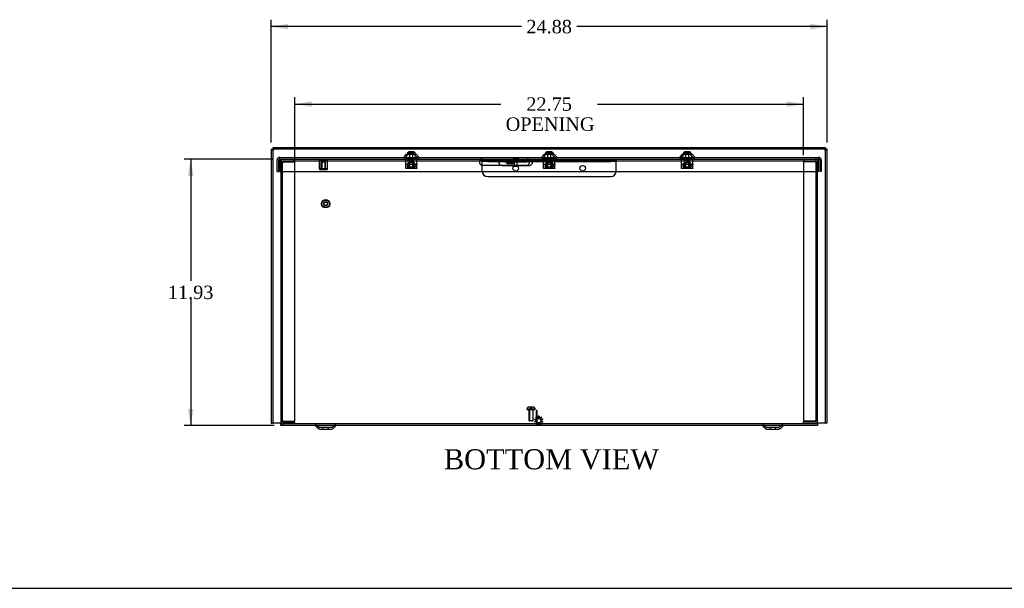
# Model space of a CAD drawing. Header units: inches. Extents: x 1 to 150, y -1 to 99.
# Tile 2 of 8: x 26 to 70, y 0 to 26. Entities that reach past the tile are written whole.
import ezdxf
from ezdxf.enums import TextEntityAlignment as Align
from ezdxf.lldxf.tags import DXFTag

# ---------------------------------------------------------------- set-up
doc = ezdxf.new("R2010")
doc.units = ezdxf.units.IN
doc.header["$MEASUREMENT"] = 0
for name, color, linetype in [('COM55240', 7, 'Continuous'), ('COM70472-30', 7, 'Continuous'), ('COM70473-30', 7, 'Continuous'), ('COM70474-5', 7, 'Continuous'), ('COM70475', 7, 'Continuous'), ('Default', 7, 'Continuous'), ('GRDKITSTARWASHER', 7, 'Continuous'), ('NTS16522', 7, 'Continuous'), ('RNG17670', 7, 'Continuous'), ('RVT19019', 7, 'Continuous'), ('SCS18970', 7, 'Continuous'), ('SCS19475', 7, 'Continuous'), ('STD26152', 7, 'Continuous'), ('WAF250205', 7, 'Continuous')]:
    doc.layers.add(name, color=color, linetype=linetype)
doc.styles.add('SEACAD_Times_New_Roman', font='times.ttf')
tags = doc.linetypes.add('HIDDEN2', pattern=[0.1875, 0.125, -0.0625]).pattern_tags.tags
tags[6:7] = [DXFTag(74, 4), DXFTag(75, 0), DXFTag(340, '0'), DXFTag(46, 0.0), DXFTag(50, 0.0), DXFTag(44, 0.0), DXFTag(45, 0.0)]
tags[4:5] = [DXFTag(74, 4), DXFTag(75, 0), DXFTag(340, '0'), DXFTag(46, 0.0), DXFTag(50, 0.0), DXFTag(44, 0.0), DXFTag(45, 0.0)]
doc.dimstyles.new('HAMMOND_(STH_-_120x80)', dxfattribs={"dimtxt": 0.6, "dimasz": 0.75, "dimexe": 0.3, "dimexo": 0.3, "dimgap": 0.15, "dimtad": 0, "dimtih": 1, "dimtoh": 1, "dimzin": 0, "dimdsep": 46, "dimtxsty": 'SEACAD_Times_New_Roman', "dimblk1": '_SE_FILLED', "dimblk2": '_SE_FILLED', "dimsah": 1, "dimcen": 0.3, "dimadec": 0, "dimazin": 0, "dimtfac": 0.8, "dimtofl": 0, "dimtmove": 1, "dimatfit": 3, "dimfxl": 1, "dimtolj": 1, "dimtzin": 0, "dimarcsym": 0})

# ---------------------------------------------------------------- blocks, each defined once
blk = doc.blocks.new('SE6')
at = {"layer": 'COM55240', "color": 7, "linetype": 'Continuous'}
for p, q in [((48.126, 19.449), (48.126, 19.392)), ((48.126, 19.449), (48.189, 19.449)), ((48.126, 19.392), (48.189, 19.392)), ((48.189, 19.449), (49.064, 19.449)), ((48.189, 19.449), (48.189, 19.392)), ((48.189, 19.392), (49.064, 19.392)), ((48.251, 19.392), (48.251, 19.39)), ((48.251, 19.305), (48.251, 19.39)), ((48.501, 19.39), (48.501, 19.392)), ((48.501, 19.39), (48.501, 19.305)), ((49.064, 19.449), (49.064, 19.392)), ((49.064, 19.449), (49.126, 19.449)), ((49.064, 19.392), (49.126, 19.392)), ((49.126, 19.449), (49.126, 19.392)), ((48.501, 19.305), (48.251, 19.305))]:
    blk.add_line(p, q, dxfattribs=at)
at = {"layer": 'COM55240', "color": 7, "linetype": 'HIDDEN2'}
for p, q in [((48.251, 19.392), (48.251, 19.449)), ((48.251, 19.392), (48.251, 19.449)), ((48.251, 19.449), (48.251, 19.392)), ((48.501, 19.392), (48.501, 19.449)), ((48.501, 19.392), (48.501, 19.449)), ((48.558, 19.449), (48.558, 19.392)), ((48.695, 19.392), (48.695, 19.449)), ((48.814, 19.449), (48.814, 19.392)), ((48.939, 19.392), (48.939, 19.449)), ((49.001, 19.392), (49.001, 19.449)), ((48.501, 19.357), (48.251, 19.357))]:
    blk.add_line(p, q, dxfattribs=at)
at = {"layer": 'COM70472-30', "color": 7, "linetype": 'Continuous'}
for p, q in [((37.689, 19.959), (37.761, 19.959)), ((37.689, 19.959), (37.689, 7.701)), ((62.492, 20.031), (37.761, 20.031)), ((37.761, 20.031), (37.761, 19.959)), ((62.492, 19.959), (37.761, 19.959)), ((37.761, 19.959), (37.761, 7.701)), ((62.492, 20.031), (62.492, 19.959)), ((62.492, 7.701), (62.492, 19.959)), ((62.564, 19.959), (62.492, 19.959)), ((62.564, 7.701), (62.564, 19.959)), ((47.913, 19.449), (48.126, 19.449)), ((38.126, 18.968), (38.126, 7.701)), ((47.935, 19.254), (49.126, 19.254)), ((62.126, 7.701), (62.126, 18.968)), ((37.689, 7.701), (37.761, 7.701)), ((37.797, 7.701), (37.761, 7.701)), ((38.126, 7.701), (37.797, 7.701)), ((38.126, 7.593), (38.126, 7.701)), ((62.126, 7.593), (38.126, 7.593)), ((39.668, 7.585), (39.785, 7.467)), ((40.467, 7.467), (40.585, 7.585)), ((59.668, 7.585), (59.785, 7.467)), ((60.467, 7.467), (60.585, 7.585)), ((62.126, 7.701), (62.126, 7.593)), ((62.456, 7.701), (62.126, 7.701)), ((62.492, 7.701), (62.456, 7.701)), ((62.564, 7.701), (62.492, 7.701)), ((39.857, 7.437), (40.395, 7.437)), ((59.857, 7.437), (60.395, 7.437))]:
    blk.add_line(p, q, dxfattribs=at)
at = {"layer": 'COM70472-30', "color": 7, "linetype": 'HIDDEN2'}
for p, q in [((38.126, 19.521), (38.126, 18.968)), ((38.721, 19.413), (38.721, 19.521)), ((38.721, 19.413), (38.751, 19.413)), ((38.751, 19.413), (38.751, 19.521)), ((38.751, 19.449), (47.126, 19.449)), ((43.839, 19.521), (43.839, 19.449)), ((44.069, 19.449), (44.069, 19.521)), ((47.126, 19.449), (47.913, 19.449)), ((48.558, 19.521), (48.558, 19.449)), ((48.695, 19.449), (48.695, 19.521)), ((49.126, 19.449), (61.501, 19.449)), ((50.011, 19.521), (50.011, 19.449)), ((50.241, 19.449), (50.241, 19.521)), ((56.183, 19.521), (56.183, 19.449)), ((56.413, 19.449), (56.413, 19.521)), ((61.501, 19.521), (61.501, 19.413)), ((61.501, 19.413), (61.531, 19.413)), ((61.531, 19.413), (61.531, 19.521)), ((62.126, 18.968), (62.126, 19.521)), ((47.126, 19.254), (47.935, 19.254)), ((62.126, 7.665), (38.126, 7.665)), ((39.719, 7.635), (39.836, 7.518)), ((40.395, 7.509), (39.857, 7.509)), ((40.001, 7.509), (40.001, 7.437)), ((40.251, 7.437), (40.251, 7.509)), ((40.417, 7.518), (40.534, 7.635)), ((59.719, 7.635), (59.836, 7.518)), ((60.395, 7.509), (59.857, 7.509)), ((60.001, 7.509), (60.001, 7.437)), ((60.251, 7.437), (60.251, 7.509)), ((60.417, 7.518), (60.534, 7.635))]:
    blk.add_line(p, q, dxfattribs=at)
for centre, radius, start, end in [((47.126, 19.379), 0.125, 164.2167, 270), ((39.647, 7.563), 0.102, 45, 90), ((39.857, 7.539), 0.03, 225, 270), ((40.395, 7.539), 0.03, 270, 315), ((40.606, 7.563), 0.102, 90, 135), ((59.647, 7.563), 0.102, 45, 90), ((59.857, 7.539), 0.03, 225, 270), ((60.395, 7.539), 0.03, 270, 315), ((60.606, 7.563), 0.102, 90, 135)]:
    blk.add_arc(centre, radius, start, end, dxfattribs=at)
at = {"layer": 'COM70472-30', "color": 7, "linetype": 'Continuous'}
for centre, radius, start, end in [((49.126, 19.379), 0.125, 270, 15.7833), ((39.647, 7.563), 0.03, 45, 90), ((40.606, 7.563), 0.03, 90, 135), ((59.647, 7.563), 0.03, 45, 90), ((60.606, 7.563), 0.03, 90, 135), ((39.857, 7.539), 0.102, 225, 270), ((40.395, 7.539), 0.102, 270, 315), ((59.857, 7.539), 0.102, 225, 270), ((60.395, 7.539), 0.102, 270, 315)]:
    blk.add_arc(centre, radius, start, end, dxfattribs=at)
at = {"layer": 'COM70472-30', "color": 7, "linetype": 'HIDDEN2'}
for points, knots in [([(37.689, 19.959), (37.689, 19.956), (37.692, 19.953), (37.702, 19.947), (37.71, 19.944), (37.73, 19.938), (37.742, 19.935), (37.768, 19.929), (37.783, 19.926), (37.797, 19.923)], [0, 0, 0, 0, 0.25, 0.25, 0.5, 0.5, 0.75, 0.75, 1, 1, 1, 1]), ([(37.797, 19.923), (37.794, 19.937), (37.791, 19.952), (37.785, 19.978), (37.782, 19.99), (37.776, 20.01), (37.773, 20.018), (37.767, 20.029), (37.764, 20.031), (37.761, 20.031)], [0, 0, 0, 0, 0.25, 0.25, 0.5, 0.5, 0.75, 0.75, 1, 1, 1, 1]), ([(62.492, 20.031), (62.489, 20.031), (62.486, 20.029), (62.48, 20.018), (62.477, 20.01), (62.471, 19.99), (62.468, 19.978), (62.462, 19.952), (62.459, 19.937), (62.456, 19.923)], [0, 0, 0, 0, 0.25, 0.25, 0.5, 0.5, 0.75, 0.75, 1, 1, 1, 1]), ([(62.456, 19.923), (62.47, 19.926), (62.484, 19.929), (62.51, 19.935), (62.522, 19.938), (62.542, 19.944), (62.55, 19.947), (62.561, 19.953), (62.564, 19.956), (62.564, 19.959)], [0, 0, 0, 0, 0.25, 0.25, 0.5, 0.5, 0.75, 0.75, 1, 1, 1, 1]), ([(47.126, 19.521), (47.12, 19.521), (47.113, 19.521), (47.099, 19.521), (47.093, 19.521), (47.08, 19.52), (47.074, 19.519), (47.062, 19.517), (47.056, 19.514), (47.045, 19.508), (47.04, 19.504), (47.031, 19.492), (47.027, 19.485), (47.019, 19.469), (47.016, 19.459), (47.01, 19.437), (47.008, 19.425), (47.006, 19.413)], [0, 0, 0, 0, 0.125, 0.125, 0.25, 0.25, 0.375, 0.375, 0.5, 0.5, 0.625, 0.625, 0.75, 0.75, 0.875, 0.875, 1, 1, 1, 1]), ([(47.126, 19.449), (47.123, 19.449), (47.117, 19.449), (47.108, 19.449), (47.099, 19.449), (47.091, 19.449), (47.082, 19.449), (47.074, 19.449), (47.066, 19.448), (47.058, 19.447), (47.048, 19.446), (47.036, 19.442), (47.025, 19.436), (47.018, 19.43), (47.013, 19.425), (47.009, 19.419), (47.007, 19.415), (47.006, 19.413)], [0, 0, 0, 0, 0.064467, 0.128729, 0.192586, 0.25584, 0.318296, 0.379772, 0.440105, 0.499142, 0.556739, 0.680356, 0.795221, 0.84942, 0.9015, 0.95162, 1, 1, 1, 1]), ([(49.225, 19.486), (49.222, 19.491), (49.22, 19.495), (49.212, 19.504), (49.207, 19.508), (49.196, 19.514), (49.191, 19.517), (49.179, 19.519), (49.172, 19.52), (49.16, 19.521), (49.153, 19.521), (49.14, 19.521), (49.133, 19.521), (49.126, 19.521)], [0.2983962, 0.2983962, 0.2983962, 0.2983962, 0.375, 0.375, 0.5, 0.5, 0.625, 0.625, 0.75, 0.75, 0.875, 0.875, 1, 1, 1, 1])]:
    blk.add_open_spline(points, degree=3, knots=knots, dxfattribs=at)
at = {"layer": 'COM70472-30', "color": 7, "linetype": 'Continuous'}
for points, knots in [([(37.797, 19.923), (37.794, 19.928), (37.791, 19.933), (37.785, 19.941), (37.782, 19.945), (37.776, 19.952), (37.773, 19.955), (37.767, 19.958), (37.764, 19.959), (37.761, 19.959)], [0, 0, 0, 0, 0.25, 0.25, 0.5, 0.5, 0.75, 0.75, 1, 1, 1, 1]), ([(37.761, 19.959), (37.761, 19.956), (37.762, 19.953), (37.765, 19.947), (37.768, 19.944), (37.775, 19.938), (37.779, 19.935), (37.787, 19.929), (37.792, 19.926), (37.797, 19.923)], [0, 0, 0, 0, 0.25, 0.25, 0.5, 0.5, 0.75, 0.75, 1, 1, 1, 1]), ([(62.456, 19.923), (62.46, 19.926), (62.465, 19.929), (62.474, 19.935), (62.478, 19.938), (62.485, 19.944), (62.487, 19.947), (62.491, 19.953), (62.492, 19.956), (62.492, 19.959)], [0, 0, 0, 0, 0.25, 0.25, 0.5, 0.5, 0.75, 0.75, 1, 1, 1, 1]), ([(62.492, 19.959), (62.489, 19.959), (62.486, 19.958), (62.48, 19.955), (62.477, 19.952), (62.471, 19.945), (62.468, 19.941), (62.462, 19.933), (62.459, 19.928), (62.456, 19.923)], [0, 0, 0, 0, 0.25, 0.25, 0.5, 0.5, 0.75, 0.75, 1, 1, 1, 1]), ([(49.247, 19.413), (49.246, 19.415), (49.245, 19.417), (49.243, 19.42), (49.241, 19.423), (49.238, 19.427), (49.236, 19.429), (49.233, 19.432), (49.229, 19.435), (49.226, 19.437), (49.223, 19.439), (49.219, 19.441), (49.215, 19.442), (49.211, 19.444), (49.206, 19.445), (49.198, 19.447), (49.184, 19.449), (49.168, 19.449), (49.153, 19.449), (49.14, 19.449), (49.131, 19.449), (49.126, 19.449)], [0, 0, 0, 0, 0.027466, 0.055461, 0.084035, 0.11323, 0.14308, 0.173615, 0.204858, 0.236824, 0.269518, 0.302936, 0.337071, 0.37191, 0.407439, 0.443638, 0.575107, 0.712953, 0.807502, 0.903408, 1, 1, 1, 1]), ([(49.247, 19.413), (49.245, 19.425), (49.242, 19.437), (49.237, 19.459), (49.233, 19.469), (49.228, 19.48), (49.226, 19.483), (49.225, 19.486)], [0, 0, 0, 0, 0.125, 0.125, 0.25, 0.25, 0.2983962, 0.2983962, 0.2983962, 0.2983962])]:
    blk.add_open_spline(points, degree=3, knots=knots, dxfattribs=at)
at = {"layer": 'COM70473-30', "color": 7, "linetype": 'Continuous'}
for p, q in [((37.954, 18.968), (37.954, 19.485)), ((38.026, 18.968), (38.026, 19.485)), ((38.079, 19.593), (38.062, 19.593)), ((38.079, 19.521), (38.062, 19.521)), ((38.079, 19.593), (62.173, 19.593)), ((38.079, 19.485), (38.079, 19.593)), ((38.079, 19.485), (38.079, 18.968)), ((43.73, 19.739), (43.603, 19.593)), ((43.73, 19.739), (44.178, 19.739)), ((44.305, 19.593), (44.178, 19.739)), ((49.251, 19.485), (48.001, 19.485)), ((49.902, 19.739), (49.775, 19.593)), ((49.902, 19.739), (50.35, 19.739)), ((50.477, 19.593), (50.35, 19.739)), ((56.074, 19.739), (55.947, 19.593)), ((56.074, 19.739), (56.522, 19.739)), ((56.649, 19.593), (56.522, 19.739)), ((62.19, 19.593), (62.173, 19.593)), ((62.173, 19.593), (62.173, 19.485)), ((62.19, 19.521), (62.173, 19.521)), ((62.173, 18.968), (62.173, 19.485)), ((62.226, 19.485), (62.226, 18.968)), ((62.298, 19.485), (62.298, 18.968)), ((37.954, 18.968), (38.026, 18.968)), ((38.079, 18.968), (62.173, 18.968)), ((48.001, 19.235), (49.251, 19.235)), ((62.298, 18.968), (62.226, 18.968))]:
    blk.add_line(p, q, dxfattribs=at)
at = {"layer": 'COM70473-30', "color": 7, "linetype": 'HIDDEN2'}
for p, q in [((38.079, 19.521), (62.173, 19.521)), ((43.826, 19.739), (43.658, 19.546)), ((44.251, 19.546), (44.083, 19.739)), ((49.998, 19.739), (49.83, 19.546)), ((50.423, 19.546), (50.255, 19.739)), ((56.17, 19.739), (56.002, 19.546)), ((56.595, 19.546), (56.427, 19.739))]:
    blk.add_line(p, q, dxfattribs=at)
at = {"layer": 'COM70473-30', "color": 7, "linetype": 'Continuous'}
for centre, radius, start, end in [((38.062, 19.485), 0.108, 90, 180), ((38.062, 19.485), 0.036, 90, 180), ((48.001, 19.36), 0.125, 90, 270), ((49.251, 19.36), 0.125, 270, 90), ((62.19, 19.485), 0.108, 0, 90), ((62.19, 19.485), 0.036, 0, 90)]:
    blk.add_arc(centre, radius, start, end, dxfattribs=at)
at = {"layer": 'COM70473-30', "color": 7, "linetype": 'HIDDEN2'}
for centre, start, end in [((43.603, 19.593), 270, 319), ((44.305, 19.593), 221, 270), ((49.775, 19.593), 270, 319), ((50.477, 19.593), 221, 270), ((55.947, 19.593), 270, 319), ((56.649, 19.593), 221, 270)]:
    blk.add_arc(centre, 0.072, start, end, dxfattribs=at)
at = {"layer": 'COM70474-5', "color": 7, "linetype": 'HIDDEN2'}
for p, q in [((38.198, 19.393), (38.198, 19.376)), ((38.234, 19.501), (38.751, 19.501)), ((38.234, 19.429), (38.751, 19.429)), ((61.501, 19.449), (62.018, 19.449)), ((62.018, 19.396), (61.501, 19.396)), ((61.501, 19.396), (61.501, 7.81)), ((62.018, 19.396), (62.126, 19.396)), ((62.054, 19.396), (62.054, 19.413)), ((62.054, 19.396), (62.054, 7.81)), ((38.126, 19.376), (38.234, 19.376)), ((38.198, 7.79), (38.198, 19.376)), ((38.751, 19.376), (38.234, 19.376)), ((38.751, 7.79), (38.751, 19.376)), ((38.234, 7.79), (38.126, 7.79)), ((38.198, 7.79), (38.198, 7.773)), ((38.234, 7.79), (38.751, 7.79)), ((38.751, 7.737), (38.234, 7.737)), ((38.751, 7.665), (38.751, 7.737)), ((61.501, 7.81), (62.018, 7.81)), ((62.018, 7.757), (61.501, 7.757)), ((61.501, 7.685), (61.501, 7.757)), ((62.018, 7.685), (61.501, 7.685)), ((62.126, 7.81), (62.018, 7.81)), ((62.054, 7.793), (62.054, 7.81))]:
    blk.add_line(p, q, dxfattribs=at)
for centre, radius, start, end in [((38.234, 19.393), 0.108, 90, 180), ((38.234, 19.393), 0.036, 90, 180), ((62.018, 19.413), 0.108, 0, 90), ((62.018, 19.413), 0.036, 0, 90), ((38.234, 7.773), 0.108, 180, 270), ((38.234, 7.773), 0.036, 180, 270), ((62.018, 7.793), 0.108, 270, 0), ((62.018, 7.793), 0.036, 270, 0)]:
    blk.add_arc(centre, radius, start, end, dxfattribs=at)
at = {"layer": 'COM70475', "color": 7, "linetype": 'HIDDEN2'}
for p, q in [((47.126, 19.413), (47.126, 19.485)), ((47.126, 19.485), (47.376, 19.485)), ((47.126, 19.377), (47.126, 19.413)), ((47.376, 19.413), (47.126, 19.413)), ((47.376, 19.485), (48.001, 19.485)), ((47.376, 19.413), (47.888, 19.413)), ((48.126, 19.413), (49.126, 19.413)), ((49.247, 19.413), (52.876, 19.413)), ((49.251, 19.485), (52.876, 19.485)), ((52.876, 19.485), (53.126, 19.485)), ((53.126, 19.413), (52.876, 19.413)), ((53.126, 19.485), (53.126, 19.413)), ((53.126, 19.377), (53.126, 19.413)), ((47.126, 18.985), (47.126, 19.377)), ((53.126, 18.985), (53.126, 19.377)), ((47.376, 18.735), (52.876, 18.735))]:
    blk.add_line(p, q, dxfattribs=at)
at = {"layer": 'COM70475', "color": 7, "linetype": 'Continuous'}
for p, q in [((47.888, 19.413), (48.126, 19.413)), ((49.126, 19.413), (49.247, 19.413))]:
    blk.add_line(p, q, dxfattribs=at)
at = {"layer": 'COM70475', "color": 7, "linetype": 'HIDDEN2'}
for centre in [(48.626, 19.11), (51.626, 19.11)]:
    blk.add_circle(centre, 0.125, dxfattribs=at)
for centre, start, end in [((47.376, 18.985), 180, 270), ((52.876, 18.985), 270, 0)]:
    blk.add_arc(centre, 0.25, start, end, dxfattribs=at)
at = {"layer": 'GRDKITSTARWASHER', "color": 7, "linetype": 'HIDDEN2'}
for p, q in [((49.569, 7.916), (49.523, 7.964)), ((49.552, 7.985), (49.583, 7.926)), ((49.583, 7.926), (49.643, 7.946)), ((49.643, 7.946), (49.634, 8.011)), ((49.669, 8.011), (49.661, 7.946)), ((49.661, 7.946), (49.72, 7.926)), ((49.72, 7.926), (49.752, 7.985)), ((49.78, 7.964), (49.734, 7.916)), ((49.527, 7.848), (49.462, 7.861)), ((49.462, 7.774), (49.527, 7.786)), ((49.472, 7.894), (49.532, 7.865)), ((49.532, 7.769), (49.472, 7.741)), ((49.523, 7.67), (49.569, 7.718)), ((49.527, 7.786), (49.527, 7.848)), ((49.532, 7.865), (49.569, 7.916)), ((49.569, 7.718), (49.532, 7.769)), ((49.583, 7.708), (49.552, 7.65)), ((49.643, 7.689), (49.583, 7.708)), ((49.634, 7.623), (49.643, 7.689)), ((49.72, 7.708), (49.661, 7.689)), ((49.661, 7.689), (49.669, 7.623)), ((49.752, 7.65), (49.72, 7.708)), ((49.734, 7.916), (49.771, 7.865)), ((49.771, 7.769), (49.734, 7.718)), ((49.734, 7.718), (49.78, 7.67)), ((49.771, 7.865), (49.831, 7.894)), ((49.831, 7.741), (49.771, 7.769)), ((49.842, 7.861), (49.777, 7.848)), ((49.777, 7.848), (49.777, 7.786)), ((49.777, 7.786), (49.842, 7.774))]:
    blk.add_line(p, q, dxfattribs=at)
blk.add_circle((49.652, 7.817), 0.1, dxfattribs=at)
for start, end in [(120.8484, 131.1516), (84.8484, 95.1516), (48.8484, 59.1516), (156.8484, 167.1516), (192.8484, 203.1516), (228.8484, 239.1516), (264.8484, 275.1516), (300.8484, 311.1516), (12.8484, 23.1516), (336.8484, 347.1516)]:
    blk.add_arc((49.652, 7.817), 0.195, start, end, dxfattribs=at)
at = {"layer": 'NTS16522', "color": 7, "linetype": 'HIDDEN2'}
for p, q in [((43.704, 19.521), (43.704, 19.539)), ((43.704, 19.539), (44.204, 19.539)), ((43.704, 19.505), (43.704, 19.521)), ((43.704, 19.289), (43.704, 19.505)), ((43.767, 19.521), (43.767, 19.539)), ((43.811, 19.521), (43.811, 19.539)), ((43.847, 19.539), (43.847, 19.521)), ((44.061, 19.521), (44.061, 19.539)), ((44.097, 19.521), (44.097, 19.539)), ((44.141, 19.521), (44.141, 19.539)), ((44.204, 19.521), (44.204, 19.539)), ((44.204, 19.521), (44.204, 19.505)), ((44.204, 19.289), (44.204, 19.505)), ((49.876, 19.521), (49.876, 19.539)), ((49.876, 19.539), (50.376, 19.539)), ((49.876, 19.505), (49.876, 19.521)), ((49.876, 19.289), (49.876, 19.505)), ((49.939, 19.521), (49.939, 19.539)), ((49.983, 19.521), (49.983, 19.539)), ((50.019, 19.539), (50.019, 19.521)), ((50.233, 19.521), (50.233, 19.539)), ((50.269, 19.521), (50.269, 19.539)), ((50.313, 19.521), (50.313, 19.539)), ((50.376, 19.521), (50.376, 19.539)), ((50.376, 19.521), (50.376, 19.505)), ((50.376, 19.289), (50.376, 19.505)), ((56.048, 19.521), (56.048, 19.539)), ((56.048, 19.539), (56.548, 19.539)), ((56.048, 19.505), (56.048, 19.521)), ((56.048, 19.289), (56.048, 19.505)), ((56.111, 19.521), (56.111, 19.539)), ((56.155, 19.521), (56.155, 19.539)), ((56.191, 19.539), (56.191, 19.521)), ((56.405, 19.521), (56.405, 19.539)), ((56.441, 19.521), (56.441, 19.539)), ((56.485, 19.521), (56.485, 19.539)), ((56.548, 19.521), (56.548, 19.539)), ((56.548, 19.521), (56.548, 19.505)), ((56.548, 19.289), (56.548, 19.505)), ((43.704, 19.289), (44.204, 19.289)), ((43.704, 19.257), (43.704, 19.289)), ((44.204, 19.271), (43.704, 19.271)), ((43.704, 19.126), (43.704, 19.257)), ((43.704, 19.094), (43.704, 19.126)), ((43.704, 19.111), (44.204, 19.111)), ((44.204, 19.094), (43.704, 19.094)), ((43.779, 19.171), (43.796, 19.271)), ((43.779, 19.171), (43.799, 19.146)), ((43.779, 19.171), (43.804, 19.171)), ((43.811, 19.318), (43.796, 19.318)), ((43.796, 19.318), (43.796, 19.308)), ((43.809, 19.308), (43.796, 19.308)), ((43.799, 19.146), (43.804, 19.171)), ((44.109, 19.146), (43.799, 19.146)), ((43.822, 19.271), (43.804, 19.171)), ((43.804, 19.171), (44.105, 19.171)), ((43.811, 19.318), (43.806, 19.289)), ((43.811, 19.318), (43.819, 19.362)), ((43.811, 19.318), (43.812, 19.318)), ((43.834, 19.318), (43.812, 19.318)), ((43.819, 19.362), (44.09, 19.362)), ((43.834, 19.318), (43.834, 19.362)), ((43.847, 19.111), (43.847, 19.094)), ((43.859, 19.146), (43.859, 19.362)), ((43.876, 19.156), (43.866, 19.146)), ((43.876, 19.362), (43.876, 19.156)), ((43.876, 19.156), (44.032, 19.156)), ((44.032, 19.156), (44.032, 19.362)), ((44.042, 19.146), (44.032, 19.156)), ((44.049, 19.146), (44.049, 19.362)), ((44.061, 19.094), (44.061, 19.111)), ((44.075, 19.362), (44.075, 19.318)), ((44.096, 19.318), (44.075, 19.318)), ((44.105, 19.171), (44.087, 19.271)), ((44.09, 19.362), (44.098, 19.318)), ((44.096, 19.318), (44.098, 19.318)), ((44.098, 19.318), (44.103, 19.289)), ((44.113, 19.318), (44.098, 19.318)), ((44.099, 19.308), (44.113, 19.308)), ((44.13, 19.171), (44.105, 19.171)), ((44.109, 19.146), (44.105, 19.171)), ((44.109, 19.146), (44.13, 19.171)), ((44.112, 19.271), (44.13, 19.171)), ((44.113, 19.308), (44.113, 19.318)), ((44.204, 19.289), (44.204, 19.257)), ((44.204, 19.126), (44.204, 19.257)), ((44.204, 19.126), (44.204, 19.094)), ((49.876, 19.289), (50.376, 19.289)), ((49.876, 19.257), (49.876, 19.289)), ((50.376, 19.271), (49.876, 19.271)), ((49.876, 19.126), (49.876, 19.257)), ((49.876, 19.094), (49.876, 19.126)), ((49.876, 19.111), (50.376, 19.111)), ((50.376, 19.094), (49.876, 19.094)), ((49.951, 19.171), (49.968, 19.271)), ((49.951, 19.171), (49.971, 19.146)), ((49.951, 19.171), (49.976, 19.171)), ((49.983, 19.318), (49.968, 19.318)), ((49.968, 19.318), (49.968, 19.308)), ((49.968, 19.308), (49.981, 19.308)), ((49.971, 19.146), (49.976, 19.171)), ((50.281, 19.146), (49.971, 19.146)), ((49.994, 19.271), (49.976, 19.171)), ((49.976, 19.171), (50.277, 19.171)), ((49.983, 19.318), (49.978, 19.289)), ((49.983, 19.318), (49.991, 19.362)), ((49.983, 19.318), (49.984, 19.318)), ((50.006, 19.318), (49.984, 19.318)), ((49.991, 19.362), (50.262, 19.362)), ((50.006, 19.318), (50.006, 19.362)), ((50.019, 19.111), (50.019, 19.094)), ((50.031, 19.146), (50.031, 19.362)), ((50.048, 19.156), (50.038, 19.146)), ((50.048, 19.362), (50.048, 19.156)), ((50.048, 19.156), (50.204, 19.156)), ((50.204, 19.156), (50.204, 19.362)), ((50.214, 19.146), (50.204, 19.156)), ((50.221, 19.146), (50.221, 19.362)), ((50.233, 19.094), (50.233, 19.111)), ((50.247, 19.362), (50.247, 19.318)), ((50.268, 19.318), (50.247, 19.318)), ((50.277, 19.171), (50.259, 19.271)), ((50.262, 19.362), (50.27, 19.318)), ((50.268, 19.318), (50.27, 19.318)), ((50.27, 19.318), (50.275, 19.289)), ((50.285, 19.318), (50.27, 19.318)), ((50.271, 19.308), (50.285, 19.308)), ((50.302, 19.171), (50.277, 19.171)), ((50.281, 19.146), (50.277, 19.171)), ((50.281, 19.146), (50.302, 19.171)), ((50.284, 19.271), (50.302, 19.171)), ((50.285, 19.308), (50.285, 19.318)), ((50.376, 19.289), (50.376, 19.257)), ((50.376, 19.126), (50.376, 19.257)), ((50.376, 19.126), (50.376, 19.094)), ((56.048, 19.289), (56.548, 19.289)), ((56.048, 19.257), (56.048, 19.289)), ((56.548, 19.271), (56.048, 19.271)), ((56.048, 19.126), (56.048, 19.257)), ((56.048, 19.094), (56.048, 19.126)), ((56.048, 19.111), (56.548, 19.111)), ((56.548, 19.094), (56.048, 19.094)), ((56.123, 19.171), (56.14, 19.271)), ((56.123, 19.171), (56.143, 19.146)), ((56.123, 19.171), (56.148, 19.171)), ((56.155, 19.318), (56.14, 19.318)), ((56.14, 19.318), (56.14, 19.308)), ((56.153, 19.308), (56.14, 19.308)), ((56.143, 19.146), (56.148, 19.171)), ((56.453, 19.146), (56.143, 19.146)), ((56.166, 19.271), (56.148, 19.171)), ((56.148, 19.171), (56.449, 19.171)), ((56.155, 19.318), (56.15, 19.289)), ((56.155, 19.318), (56.163, 19.362)), ((56.155, 19.318), (56.156, 19.318)), ((56.178, 19.318), (56.156, 19.318)), ((56.163, 19.362), (56.434, 19.362)), ((56.178, 19.318), (56.178, 19.362)), ((56.191, 19.111), (56.191, 19.094)), ((56.203, 19.146), (56.203, 19.362)), ((56.22, 19.156), (56.21, 19.146)), ((56.22, 19.362), (56.22, 19.156)), ((56.22, 19.156), (56.376, 19.156)), ((56.376, 19.156), (56.376, 19.362)), ((56.386, 19.146), (56.376, 19.156)), ((56.393, 19.146), (56.393, 19.362)), ((56.405, 19.094), (56.405, 19.111)), ((56.419, 19.362), (56.419, 19.318)), ((56.44, 19.318), (56.419, 19.318)), ((56.449, 19.171), (56.431, 19.271)), ((56.434, 19.362), (56.442, 19.318)), ((56.44, 19.318), (56.442, 19.318)), ((56.442, 19.318), (56.447, 19.289)), ((56.442, 19.318), (56.457, 19.318)), ((56.443, 19.308), (56.457, 19.308)), ((56.474, 19.171), (56.449, 19.171)), ((56.453, 19.146), (56.449, 19.171)), ((56.453, 19.146), (56.474, 19.171)), ((56.456, 19.271), (56.474, 19.171)), ((56.457, 19.308), (56.457, 19.318)), ((56.548, 19.289), (56.548, 19.257)), ((56.548, 19.126), (56.548, 19.257)), ((56.548, 19.126), (56.548, 19.094))]:
    blk.add_line(p, q, dxfattribs=at)
for centre, start_param, end_param in [((43.754, 19.626), 0.820505, 0.946712), ((44.154, 19.626), -0.946712, -0.820505), ((49.926, 19.626), 0.820505, 0.946712), ((50.326, 19.626), -0.946712, -0.820505), ((56.098, 19.626), 0.820505, 0.946712), ((56.498, 19.626), -0.946712, -0.820505)]:
    blk.add_ellipse(centre, major_axis=(0, -0.451), ratio=0.176327, start_param=start_param, end_param=end_param, dxfattribs=at)
at = {"layer": 'RNG17670', "color": 7, "linetype": 'HIDDEN2'}
for p, q in [((44.052, 19.489), (43.784, 19.489)), ((43.784, 19.489), (43.784, 19.457)), ((44.052, 19.457), (43.784, 19.457)), ((43.829, 19.489), (43.829, 19.457)), ((44.052, 19.457), (44.052, 19.489)), ((50.224, 19.489), (49.956, 19.489)), ((49.956, 19.489), (49.956, 19.457)), ((50.224, 19.457), (49.956, 19.457)), ((50.001, 19.489), (50.001, 19.457)), ((50.224, 19.457), (50.224, 19.489)), ((56.396, 19.489), (56.128, 19.489)), ((56.128, 19.489), (56.128, 19.457)), ((56.396, 19.457), (56.128, 19.457)), ((56.173, 19.489), (56.173, 19.457)), ((56.396, 19.457), (56.396, 19.489))]:
    blk.add_line(p, q, dxfattribs=at)
at = {"layer": 'RVT19019', "color": 7, "linetype": 'HIDDEN2'}
for p, q in [((48.731, 19.561), (48.521, 19.561)), ((48.564, 19.521), (48.564, 19.392)), ((48.689, 19.392), (48.689, 19.521)), ((48.564, 19.254), (48.564, 19.193)), ((48.689, 19.193), (48.564, 19.193)), ((48.689, 19.193), (48.689, 19.254))]:
    blk.add_line(p, q, dxfattribs=at)
at = {"layer": 'RVT19019', "color": 7, "linetype": 'Continuous'}
for p, q in [((48.564, 19.392), (48.564, 19.254)), ((48.689, 19.254), (48.689, 19.392))]:
    blk.add_line(p, q, dxfattribs=at)
at = {"layer": 'RVT19019', "color": 7, "linetype": 'HIDDEN2'}
for centre, start, end in [((48.521, 19.541), 90, 270), ((48.731, 19.541), 270, 90)]:
    blk.add_arc(centre, 0.02, start, end, dxfattribs=at)
at = {"layer": 'SCS18970', "color": 7, "linetype": 'HIDDEN2'}
for p, q in [((49.424, 8.414), (49.205, 8.414)), ((49.284, 8.349), (49.284, 8.414)), ((49.344, 8.349), (49.344, 8.414)), ((49.133, 8.349), (49.131, 8.349)), ((49.131, 8.344), (49.131, 8.334)), ((49.133, 8.349), (49.284, 8.349)), ((49.468, 8.304), (49.161, 8.304)), ((49.219, 8.304), (49.219, 7.829)), ((49.238, 8.304), (49.238, 7.829)), ((49.284, 8.349), (49.344, 8.349)), ((49.344, 8.349), (49.495, 8.349)), ((49.39, 8.304), (49.39, 7.829)), ((49.409, 7.829), (49.409, 8.304)), ((49.495, 8.349), (49.498, 8.349)), ((49.498, 8.334), (49.498, 8.344)), ((49.384, 7.804), (49.244, 7.804))]:
    blk.add_line(p, q, dxfattribs=at)
for centre, radius, start, end in [((49.201, 8.344), 0.07, 175.904, 180), ((49.161, 8.334), 0.03, 180, 270), ((49.468, 8.334), 0.03, 270, 0), ((49.428, 8.344), 0.07, 0, 4.096), ((49.244, 7.829), 0.025, 180, 270), ((49.384, 7.829), 0.025, 270, 0)]:
    blk.add_arc(centre, radius, start, end, dxfattribs=at)
for points, knots in [([(49.205, 8.414), (49.2, 8.414), (49.196, 8.413), (49.187, 8.412), (49.183, 8.41), (49.175, 8.407), (49.171, 8.405), (49.163, 8.401), (49.159, 8.398), (49.153, 8.392), (49.15, 8.389), (49.145, 8.382), (49.142, 8.378), (49.136, 8.366), (49.134, 8.357), (49.133, 8.349)], [0, 0, 0, 0, 0.125, 0.125, 0.25, 0.25, 0.375, 0.375, 0.5, 0.5, 0.625, 0.625, 0.75, 0.75, 1, 1, 1, 1]), ([(49.495, 8.349), (49.494, 8.358), (49.492, 8.366), (49.484, 8.382), (49.479, 8.389), (49.466, 8.401), (49.458, 8.406), (49.446, 8.41), (49.441, 8.412), (49.432, 8.413), (49.428, 8.414), (49.424, 8.414)], [0, 0, 0, 0, 0.25, 0.25, 0.5, 0.5, 0.75, 0.75, 0.875, 0.875, 1, 1, 1, 1])]:
    blk.add_open_spline(points, degree=3, knots=knots, dxfattribs=at)
at = {"layer": 'SCS19475', "color": 7, "linetype": 'Continuous'}
for p, q in [((43.897, 19.867), (43.939, 19.867)), ((43.939, 19.867), (43.939, 19.862)), ((43.969, 19.867), (44.011, 19.867)), ((43.969, 19.862), (43.969, 19.867)), ((50.069, 19.867), (50.111, 19.867)), ((50.111, 19.867), (50.111, 19.862)), ((50.141, 19.867), (50.183, 19.867)), ((50.141, 19.862), (50.141, 19.867)), ((56.241, 19.867), (56.283, 19.867)), ((56.283, 19.867), (56.283, 19.862)), ((56.313, 19.867), (56.355, 19.867)), ((56.313, 19.862), (56.313, 19.867)), ((43.796, 19.807), (43.794, 19.807)), ((44.112, 19.807), (44.115, 19.807)), ((49.968, 19.807), (49.966, 19.807)), ((50.284, 19.807), (50.287, 19.807)), ((56.14, 19.807), (56.138, 19.807)), ((56.456, 19.807), (56.459, 19.807))]:
    blk.add_line(p, q, dxfattribs=at)
at = {"layer": 'SCS19475', "color": 7, "linetype": 'HIDDEN2'}
for p, q in [((43.939, 19.807), (43.939, 19.862)), ((43.969, 19.807), (43.969, 19.862)), ((50.111, 19.807), (50.111, 19.862)), ((50.141, 19.807), (50.141, 19.862)), ((56.283, 19.807), (56.283, 19.862)), ((56.313, 19.807), (56.313, 19.862)), ((43.796, 19.807), (43.939, 19.807)), ((44.049, 19.419), (43.859, 19.419)), ((43.859, 19.419), (43.859, 19.124)), ((43.878, 19.419), (43.878, 19.105)), ((43.88, 19.739), (43.88, 19.419)), ((43.939, 19.807), (43.969, 19.807)), ((43.969, 19.807), (44.112, 19.807)), ((44.028, 19.419), (44.028, 19.739)), ((44.03, 19.419), (44.03, 19.105)), ((44.049, 19.124), (44.049, 19.419)), ((49.968, 19.807), (50.111, 19.807)), ((50.221, 19.419), (50.031, 19.419)), ((50.031, 19.419), (50.031, 19.124)), ((50.05, 19.419), (50.05, 19.105)), ((50.052, 19.739), (50.052, 19.419)), ((50.111, 19.807), (50.141, 19.807)), ((50.141, 19.807), (50.284, 19.807)), ((50.2, 19.419), (50.2, 19.739)), ((50.202, 19.419), (50.202, 19.105)), ((50.221, 19.124), (50.221, 19.419)), ((56.14, 19.807), (56.283, 19.807)), ((56.393, 19.419), (56.203, 19.419)), ((56.203, 19.419), (56.203, 19.124)), ((56.222, 19.419), (56.222, 19.105)), ((56.224, 19.739), (56.224, 19.419)), ((56.283, 19.807), (56.313, 19.807)), ((56.313, 19.807), (56.456, 19.807)), ((56.372, 19.419), (56.372, 19.739)), ((56.374, 19.419), (56.374, 19.105)), ((56.393, 19.124), (56.393, 19.419)), ((44.049, 19.124), (43.859, 19.124)), ((43.859, 19.124), (43.889, 19.094)), ((44.02, 19.094), (43.889, 19.094)), ((44.02, 19.094), (44.049, 19.124)), ((50.221, 19.124), (50.031, 19.124)), ((50.031, 19.124), (50.061, 19.094)), ((50.192, 19.094), (50.061, 19.094)), ((50.192, 19.094), (50.221, 19.124)), ((56.393, 19.124), (56.203, 19.124)), ((56.203, 19.124), (56.233, 19.094)), ((56.364, 19.094), (56.233, 19.094)), ((56.364, 19.094), (56.393, 19.124))]:
    blk.add_line(p, q, dxfattribs=at)
at = {"layer": 'SCS19475', "color": 7, "linetype": 'Continuous'}
for centre, start, end in [((43.901, 19.742), 148.865, 181.3147), ((44.008, 19.742), 358.6853, 31.135), ((50.073, 19.742), 148.865, 181.3147), ((50.18, 19.742), 358.6853, 31.135), ((56.245, 19.742), 148.865, 181.3147), ((56.352, 19.742), 358.6853, 31.135)]:
    blk.add_arc(centre, 0.125, start, end, dxfattribs=at)
for points, knots in [([(43.796, 19.807), (43.801, 19.816), (43.808, 19.824), (43.822, 19.838), (43.831, 19.844), (43.848, 19.854), (43.858, 19.859), (43.877, 19.864), (43.887, 19.866), (43.897, 19.867)], [0, 0, 0, 0, 0.25, 0.25, 0.5, 0.5, 0.75, 0.75, 1, 1, 1, 1]), ([(43.939, 19.862), (43.944, 19.862), (43.949, 19.863), (43.959, 19.863), (43.964, 19.862), (43.969, 19.862)], [0, 0, 0, 0, 0.5, 0.5, 1, 1, 1, 1]), ([(44.011, 19.867), (44.021, 19.866), (44.031, 19.864), (44.051, 19.859), (44.06, 19.854), (44.078, 19.844), (44.086, 19.838), (44.097, 19.827), (44.1, 19.823), (44.107, 19.815), (44.11, 19.811), (44.112, 19.807)], [0, 0, 0, 0, 0.25, 0.25, 0.5, 0.5, 0.75, 0.75, 0.875, 0.875, 1, 1, 1, 1]), ([(49.968, 19.807), (49.973, 19.816), (49.98, 19.824), (49.994, 19.838), (50.003, 19.844), (50.02, 19.854), (50.03, 19.859), (50.049, 19.864), (50.059, 19.866), (50.069, 19.867)], [0, 0, 0, 0, 0.25, 0.25, 0.5, 0.5, 0.75, 0.75, 1, 1, 1, 1]), ([(50.111, 19.862), (50.116, 19.862), (50.121, 19.863), (50.131, 19.863), (50.136, 19.862), (50.141, 19.862)], [0, 0, 0, 0, 0.5, 0.5, 1, 1, 1, 1]), ([(50.183, 19.867), (50.193, 19.866), (50.203, 19.864), (50.223, 19.859), (50.232, 19.854), (50.25, 19.844), (50.258, 19.838), (50.269, 19.827), (50.272, 19.823), (50.279, 19.815), (50.282, 19.811), (50.284, 19.807)], [0, 0, 0, 0, 0.25, 0.25, 0.5, 0.5, 0.75, 0.75, 0.875, 0.875, 1, 1, 1, 1]), ([(56.14, 19.807), (56.145, 19.816), (56.152, 19.824), (56.166, 19.838), (56.175, 19.844), (56.192, 19.854), (56.202, 19.859), (56.221, 19.864), (56.231, 19.866), (56.241, 19.867)], [0, 0, 0, 0, 0.25, 0.25, 0.5, 0.5, 0.75, 0.75, 1, 1, 1, 1]), ([(56.283, 19.862), (56.288, 19.862), (56.293, 19.863), (56.303, 19.863), (56.308, 19.862), (56.313, 19.862)], [0, 0, 0, 0, 0.5, 0.5, 1, 1, 1, 1]), ([(56.355, 19.867), (56.365, 19.866), (56.375, 19.864), (56.395, 19.859), (56.404, 19.854), (56.422, 19.844), (56.43, 19.838), (56.441, 19.827), (56.444, 19.823), (56.451, 19.815), (56.454, 19.811), (56.456, 19.807)], [0, 0, 0, 0, 0.25, 0.25, 0.5, 0.5, 0.75, 0.75, 0.875, 0.875, 1, 1, 1, 1])]:
    blk.add_open_spline(points, degree=3, knots=knots, dxfattribs=at)
at = {"layer": 'STD26152', "color": 7, "linetype": 'HIDDEN2'}
for p, q in [((39.859, 19.521), (39.839, 19.501)), ((39.839, 19.501), (40.214, 19.501)), ((39.839, 19.501), (39.839, 19.081)), ((39.931, 19.381), (39.948, 19.381)), ((39.931, 19.061), (39.931, 19.381)), ((40.026, 19.428), (39.948, 19.381)), ((40.104, 19.381), (39.948, 19.381)), ((39.948, 19.381), (39.948, 19.061)), ((40.104, 19.381), (40.026, 19.428)), ((40.104, 19.061), (40.104, 19.381)), ((40.121, 19.381), (40.104, 19.381)), ((40.121, 19.061), (40.121, 19.381)), ((40.214, 19.501), (40.194, 19.521)), ((40.214, 19.081), (40.214, 19.501)), ((40.214, 19.081), (39.839, 19.081)), ((39.839, 19.081), (39.859, 19.061)), ((39.859, 19.061), (40.194, 19.061)), ((40.194, 19.061), (40.214, 19.081))]:
    blk.add_line(p, q, dxfattribs=at)
for radius in [0.188, 0.168, 0.095, 0.0781]:
    blk.add_circle((40.126, 17.521), radius, dxfattribs=at)
at = {"layer": 'WAF250205', "color": 7, "linetype": 'HIDDEN2'}
for p, q in [((49.541, 8.267), (49.541, 7.767)), ((49.575, 8.267), (49.541, 8.267)), ((49.575, 8.125), (49.541, 8.125)), ((49.575, 8.267), (49.575, 7.767)), ((49.541, 7.91), (49.575, 7.91)), ((49.541, 7.767), (49.575, 7.767))]:
    blk.add_line(p, q, dxfattribs=at)
blk = doc.blocks.new('DMBLK5607')
at = {"layer": 'Default', "linetype": 'Continuous'}
for points in [[(33.963, 18.771), (34.213, 18.771), (34.088, 19.521)], [(33.963, 8.343), (34.088, 7.593), (34.213, 8.343)]]:
    blk.add_hatch(color=7, dxfattribs=at).paths.add_polyline_path(points)
at = {"layer": 'Default', "color": 7, "linetype": 'Continuous'}
for p, q in [((37.779, 19.521), (33.788, 19.521)), ((34.088, 19.521), (34.088, 14.067)), ((34.088, 13.257), (34.088, 7.593)), ((37.826, 7.593), (33.788, 7.593))]:
    blk.add_line(p, q, dxfattribs=at)
at = {"layer": 'Default', "color": 7, "linetype": 'Continuous', "style": 'SEACAD_Times_New_Roman'}
blk.add_text('11.93', height=0.6, dxfattribs=at).set_placement((33.065, 13.857), align=Align.TOP_LEFT)
blk = doc.blocks.new('_SE_FILLED')
at = {"color": 0}
blk.add_line((0, 0), (-1, 0), dxfattribs=at)
blk.add_solid([(0, 0), (-1, -0.1665), (-1, 0.1665), (0, 0)], dxfattribs=at)
blk = doc.blocks.new('DMBLK5614')
at = {"layer": 'Default', "linetype": 'Continuous'}
for points in [[(39.501, 22.11), (38.751, 21.985), (39.501, 21.86)], [(60.751, 22.11), (60.751, 21.86), (61.501, 21.985)]]:
    blk.add_hatch(color=7, dxfattribs=at).paths.add_polyline_path(points)
at = {"layer": 'Default', "color": 7, "linetype": 'Continuous'}
for p, q in [((38.751, 13.883), (38.751, 22.285)), ((61.501, 19.696), (61.501, 22.285)), ((38.751, 21.985), (47.968, 21.985)), ((52.284, 21.985), (61.501, 21.985))]:
    blk.add_line(p, q, dxfattribs=at)
at = {"layer": 'Default', "color": 7, "linetype": 'Continuous', "style": 'SEACAD_Times_New_Roman'}
for s, p in [('22.75', (49.103, 22.285)), ('OPENING', (48.178, 21.385))]:
    blk.add_text(s, height=0.6, dxfattribs=at).set_placement(p, align=Align.TOP_LEFT)
blk = doc.blocks.new('DMBLK5621')
at = {"layer": 'Default', "linetype": 'Continuous'}
for points in [[(38.439, 25.574), (37.689, 25.449), (38.439, 25.324)], [(61.814, 25.574), (61.814, 25.324), (62.564, 25.449)]]:
    blk.add_hatch(color=7, dxfattribs=at).paths.add_polyline_path(points)
at = {"layer": 'Default', "color": 7, "linetype": 'Continuous'}
for p, q in [((37.689, 20.259), (37.689, 25.749)), ((62.564, 20.259), (62.564, 25.749)), ((48.893, 25.449), (37.689, 25.449)), ((62.564, 25.449), (51.36, 25.449))]:
    blk.add_line(p, q, dxfattribs=at)
at = {"layer": 'Default', "color": 7, "linetype": 'Continuous', "style": 'SEACAD_Times_New_Roman'}
blk.add_text('24.88', height=0.6, dxfattribs=at).set_placement((49.103, 25.749), align=Align.TOP_LEFT)
blk = doc.blocks.new('BORDER')
at = {"layer": 'Default', "color": 7, "linetype": 'Continuous'}
blk.add_line((-41.86, 0), (0, 0), dxfattribs=at)

msp = doc.modelspace()

# ---------------------------------------------------------------- block references
at = {"layer": 'Default', "color": 7, "xscale": 3.56, "yscale": 3.56, "zscale": 3.56}
msp.add_blockref('BORDER', (149.664, 0.311), dxfattribs=at)
at = {"layer": 'Default'}
msp.add_blockref('SE6', (0, 0), dxfattribs=at)

# ---------------------------------------------------------------- texts
at = {"layer": 'Default', "color": 7, "linetype": 'Continuous', "style": 'SEACAD_Times_New_Roman'}
msp.add_text('BOTTOM VIEW', height=0.9, dxfattribs=at).set_placement((45.413, 6.537), align=Align.TOP_LEFT)

# ---------------------------------------------------------------- dimensions: what is measured, and where the dimension line sits
at = {"layer": 'Default', "color": 7, "linetype": 'Continuous'}
for base, p1, p2, text, picture, middle in [((37.688753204, 25.448663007), (62.563753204, 19.959248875), (37.688753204, 19.959248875), '\\A1;<>', 'DMBLK5621', (50.12625379, 25.448663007)), ((61.501, 21.985), (38.751, 13.583), (61.501, 19.396), '\\A1;<>\\POPENING', 'DMBLK5614', (50.126, 21.985))]:
    dim = msp.add_linear_dim(base=base, p1=p1, p2=p2, text=text, dimstyle='HAMMOND_(STH_-_120x80)', override={"dimtmove": 0}, dxfattribs=at)
    dim.commit()
    dim.dimension.update_dxf_attribs({"geometry": picture, "text_midpoint": middle, "dimtype": 160})
dim = msp.add_linear_dim(base=(34.088, 19.521), p1=(38.079, 19.521), p2=(38.126, 7.593), angle=270.2258, text='\\A1;<>', dimstyle='HAMMOND_(STH_-_120x80)', override={"dimtmove": 0}, dxfattribs=at)
dim.commit()
dim.dimension.update_dxf_attribs({"geometry": 'DMBLK5607', "text_midpoint": (34.088, 13.557), "dimtype": 161})

doc.saveas('drawing.dxf')
